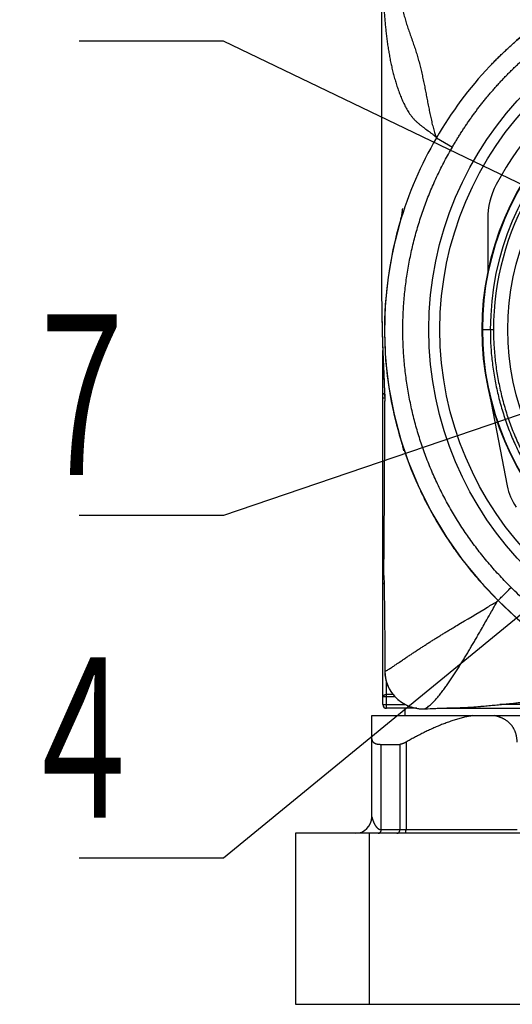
# Model space of a CAD drawing. Header units: millimetres. Extents: x 0 to 594, y 0 to 420.
# Tile 53 of 112: x 194 to 208, y 340 to 366. Entities that reach past the tile are written whole.
import ezdxf

# ---------------------------------------------------------------- set-up
doc = ezdxf.new("R2010")
doc.units = ezdxf.units.MM
doc.header["$LTSCALE"] = 0.257233
doc.layers.add('NoLayerName_001', color=7, linetype='Continuous')
doc.styles.get("Standard").update_dxf_attribs({"font": 'txt', "bigfont": 'extfont2'})
doc.dimstyles.get("Standard").update_dxf_attribs({"dimtxt": 2.5, "dimasz": 2.5, "dimexe": 1, "dimexo": 1, "dimtad": 1, "dimdec": 3, "dimzin": 0, "dimdsep": 46, "dimtxsty": 'Standard', "dimcen": 2.5, "dimadec": 3, "dimazin": 0, "dimtfac": 0.75, "dimtdec": 3, "dimtmove": 0, "dimatfit": 3, "dimfxl": 1, "dimarcsym": 0})

msp = doc.modelspace()

# ---------------------------------------------------------------- linework, layer by layer
at = {"layer": 'NoLayerName_001', "color": 7, "linetype": 'Continuous', "lineweight": 25}
for p, q in [((205.4799, 363.2143), (205.468, 363.2177)), ((203.998, 361.033), (203.9985, 359.8687)), ((204.499, 360.9565), (204.3127, 360.2236)), ((206.8879, 361.0602), (206.8879, 359.5763)), ((204.476, 360.8771), (204.4606, 360.8224)), ((204.3127, 360.2236), (204.1808, 359.4814)), ((204.1808, 359.4814), (204.1035, 358.7312)), ((204.1035, 358.7312), (204.0814, 357.9783)), ((204.0814, 357.9783), (204.1144, 357.2261)), ((204.0379, 347.854), (204.0379, 357.4816)), ((204.1144, 357.2261), (204.202, 356.4792)), ((204.0616, 356.848), (204.0954, 356.1094)), ((204.202, 356.4792), (204.3429, 355.7428)), ((206.8879, 356.5317), (207.4183, 353.803)), ((204.0955, 356.1085), (204.0956, 356.1115)), ((204.3429, 355.7428), (204.538, 355.0162)), ((204.4857, 355.1913), (204.7263, 354.4626)), ((204.5236, 355.0633), (204.5394, 355.0116)), ((204.538, 355.0162), (204.5377, 355.0173)), ((204.5479, 354.9826), (204.5542, 354.9597)), ((204.7263, 354.4626), (205.021, 353.753)), ((205.021, 353.753), (205.3678, 353.0661)), ((205.3678, 353.0661), (205.7654, 352.4054)), ((205.7654, 352.4054), (206.2122, 351.7744)), ((204.0665, 351.3614), (204.0711, 351.1123)), ((204.0711, 351.1123), (204.0721, 351.0583)), ((204.9613, 347.754), (204.1379, 347.754)), ((204.6379, 347.754), (204.6379, 347.554)), ((205.1095, 347.7386), (205.1733, 347.7392)), ((205.5184, 347.754), (212.7738, 347.754)), ((205.8212, 347.7658), (205.8436, 347.7666)), ((205.8436, 347.7666), (206.137, 347.7777)), ((206.137, 347.7777), (206.1762, 347.7792)), ((206.1762, 347.7792), (206.5073, 347.7913)), ((206.5073, 347.7913), (206.5415, 347.7933)), ((203.7379, 344.8024), (203.7379, 347.554)), ((203.7379, 347.554), (225.3379, 347.554)), ((203.9953, 346.7737), (204.5032, 346.7737)), ((201.6629, 344.354), (201.6629, 339.704)), ((227.4129, 344.354), (201.6629, 344.354)), ((201.6629, 339.704), (227.4129, 339.704))]:
    msp.add_line(p, q, dxfattribs=at)
at = {"layer": 'NoLayerName_001', "color": 8, "linetype": 'Continuous', "lineweight": 25}
for p, q in [((205.4879, 363.279), (205.495, 363.2677)), ((205.4949, 363.2679), (205.9281, 363.0184)), ((206.7379, 358.054), (207.0455, 358.0539)), ((204.0379, 356.197), (204.0914, 356.197)), ((204.0879, 356.2693), (204.0913, 356.1997)), ((204.0913, 356.1997), (204.0956, 356.1115)), ((204.0379, 351.3202), (204.0672, 351.3202)), ((207.1486, 350.6647), (207.1713, 350.6882)), ((207.1715, 350.6884), (207.1735, 350.6904)), ((204.0919, 348.7588), (204.0917, 348.7552)), ((204.1379, 347.754), (204.1379, 348.4657)), ((204.3159, 348.1317), (204.1379, 348.1317)), ((204.1379, 348.0622), (204.0379, 348.0622)), ((204.0379, 347.854), (204.6554, 347.854)), ((204.3762, 348.0622), (204.1379, 348.0622)), ((212.2675, 347.854), (207.2162, 347.854)), ((206.1379, 347.754), (206.1379, 347.7777)), ((206.5073, 347.7913), (206.5414, 347.7941)), ((206.5414, 347.7941), (206.5735, 347.7967)), ((203.9953, 344.454), (203.9953, 346.7737)), ((204.5032, 346.7737), (204.5032, 344.454)), ((204.6672, 346.8336), (204.6672, 344.454)), ((203.6629, 344.354), (203.6629, 339.704)), ((203.9953, 344.454), (207.6882, 344.454))]:
    msp.add_line(p, q, dxfattribs=at)
at = {"layer": 'NoLayerName_001', "color": 7, "linetype": 'Continuous', "lineweight": 25}
for points in [[(204.0075, 367.1793), (204.0053, 366.4697), (204.0033, 365.7442), (204.0016, 365.0012), (204.0003, 364.2404), (203.9992, 363.4627), (203.9985, 362.6687), (203.9981, 361.8586), (203.998, 361.033)], [(209.3175, 367.0848), (208.7983, 366.7661), (208.221, 366.3593), (207.6726, 365.9133), (207.1549, 365.431), (206.937, 365.2068)], [(204.5696, 361.3462), (204.5698, 361.3475), (204.5695, 361.3447), (204.5685, 361.3341), (204.5667, 361.317), (204.5641, 361.2951), (204.5608, 361.2692), (204.5567, 361.2405), (204.552, 361.2098), (204.5467, 361.1778), (204.5409, 361.1454), (204.5348, 361.1131), (204.5284, 361.0818), (204.522, 361.052)], [(204.522, 361.052), (204.5157, 361.0245), (204.5098, 360.9997), (204.5046, 360.9786), (204.5002, 360.9617), (204.4971, 360.95)], [(204.4927, 360.935), (204.4924, 360.9339), (204.476, 360.8771)], [(203.999, 359.8687), (204.0014, 359.218), (204.0119, 358.4363), (204.0317, 357.6463), (204.0616, 356.848)], [(204.2488, 356.2024), (204.301, 355.9353), (204.4857, 355.1913)], [(204.5394, 355.0116), (204.5429, 354.9999), (204.5479, 354.9826)], [(204.5542, 354.9597), (204.5612, 354.9331), (204.5684, 354.9043)], [(204.5684, 354.9043), (204.5754, 354.8745), (204.5818, 354.8451), (204.5874, 354.8174), (204.5921, 354.7927), (204.5955, 354.7725), (204.5977, 354.7583), (204.5984, 354.7532)], [(206.2122, 351.7744), (206.7064, 351.1765), (207.1712, 350.688)], [(207.1712, 350.688), (207.7022, 350.1855), (208.3441, 349.6639), (209.0262, 349.1941), (209.8144, 348.7429)], [(204.0917, 348.7552), (204.0966, 348.6578), (204.1186, 348.5279), (204.1569, 348.4041), (204.2101, 348.2879), (204.2769, 348.1801), (204.3559, 348.0819), (204.4458, 347.9945), (204.545, 347.9187), (204.6516, 347.8557), (204.7636, 347.8059), (204.8788, 347.7698), (204.9948, 347.7475), (205.1095, 347.7386)], [(206.5415, 347.7933), (206.6958, 347.8059), (206.9279, 347.8264), (207.1711, 347.8495), (207.4253, 347.875), (207.6903, 347.9028)]]:
    msp.add_lwpolyline(points, dxfattribs=at)
for radius in [9.25, 8.95, 7.8, 7.1]:
    msp.add_circle((214.5379, 358.054), radius, dxfattribs=at)
at = {"layer": 'NoLayerName_001', "color": 8, "linetype": 'Continuous', "lineweight": 25}
msp.add_circle((214.5379, 358.054), 7.7866, dxfattribs=at)
at = {"layer": 'NoLayerName_001', "color": 7, "linetype": 'Continuous', "lineweight": 25}
for centre, radius, start, end in [((214.5379, 358.054), 8.4, 35.32547, 151.98352), ((214.4694, 358.0982), 10.3571, 136.65821, 150.05796), ((214.454, 358.0374), 10.3742, 149.7246, 163.78131), ((208.8879, 361.0602), 2, 151.98352, 180), ((214.4028, 358.0518), 10.321, 163.77826, 190.32232), ((214.5483, 358.055), 7.8105, 184.64906, 185.00578), ((214.5159, 358.0497), 7.7777, 191.25537, 192.9526), ((214.3793, 358.0449), 10.2967, 190.30817, 197.03941), ((-875.2549, 360.346), 1079.3588, 359.5230672, 359.7752223), ((214.292, 358.0191), 10.2056, 197.04448, 200.36439), ((214.2786, 358.0147), 10.1915, 200.36752, 201.5628), ((214.3643, 358.0491), 10.2839, 201.56562, 204.62292), ((214.444, 358.0853), 10.3714, 204.62095, 206.31558), ((208.8907, 354.0892), 1.5, 190.99982, 215.07236), ((214.5006, 358.1134), 10.4346, 206.31631, 208.81408), ((214.5176, 358.1225), 10.4539, 208.81271, 210.61087), ((214.495, 358.109), 10.4276, 210.61062, 213.00061), ((214.4628, 358.0882), 10.3892, 213.00092, 214.88292), ((214.4242, 358.0612), 10.3421, 214.88264, 217.22746), ((214.4312, 358.067), 10.3512, 217.22954, 219.20681), ((214.4656, 358.0951), 10.3957, 219.20677, 221.46453), ((214.4804, 358.1081), 10.4154, 221.46431, 225.43029), ((214.5898, 358), 10.4163, 224.58423, 242.71261), ((204.1379, 347.854), 0.1, 180, 270), ((206.4853, 348.5035), 0.7125, 274.52584, 276.45155), ((203.2879, 344.804), 0.45, 270, 0), ((203.2894, 344.8024), 0.4484, 270, 0)]:
    msp.add_arc(centre, radius, start, end, dxfattribs=at)
at = {"layer": 'NoLayerName_001', "color": 8, "linetype": 'Continuous', "lineweight": 25}
for centre, radius, start, end in [((214.5379, 358.054), 7.5788, 360, 180), ((214.5379, 358.054), 7.4922, 359.99956, 180.00043), ((291.9566, 359.9232), 87.9581, 180.035477, 180.423433), ((281.1665, 359.8498), 77.1677, 180.428183, 180.670054), ((274.7857, 359.7738), 70.7864, 180.668917, 181.015177), ((268.7898, 359.6677), 64.7896, 181.015326, 181.383334), ((264.2871, 359.5602), 60.2856, 181.384463, 181.736499), ((270.1169, 359.7455), 66.1184, 181.743963, 182.127367), ((284.7168, 360.2865), 80.7283, 182.126414, 182.414533), ((313.9931, 361.5338), 110.0311, 182.421172, 182.742394), ((205.0646, 348.7554), 0.9727, 179.82052, 186.99173), ((205.1328, 348.7531), 1.0147, 269.69451, 272.29353)]:
    msp.add_arc(centre, radius, start, end, dxfattribs=at)
at = {"layer": 'NoLayerName_001', "color": 7, "linetype": 'Continuous', "lineweight": 25}
for points, knots in [([(204.0162, 369.3221), (204.016, 369.2741), (204.0156, 369.178), (204.0153, 369.034), (204.0153, 368.8899), (204.0156, 368.7458), (204.0162, 368.6017), (204.0171, 368.4577), (204.0184, 368.3136), (204.02, 368.1695), (204.0218, 368.0495), (204.0235, 367.9535), (204.0249, 367.8814), (204.0264, 367.8094), (204.0281, 367.7374), (204.0299, 367.6654), (204.0319, 367.5934), (204.0341, 367.5214), (204.0365, 367.4494), (204.0391, 367.3774), (204.0419, 367.3054), (204.0449, 367.2334), (204.0481, 367.1615), (204.0515, 367.0895), (204.0552, 367.0176), (204.0592, 366.9456), (204.0634, 366.8737), (204.0679, 366.8018), (204.0727, 366.7299), (204.0779, 366.6581), (204.0833, 366.5862), (204.089, 366.5144), (204.0952, 366.4427), (204.1016, 366.3709), (204.1085, 366.2992), (204.1157, 366.2275), (204.1234, 366.1559), (204.1315, 366.0843), (204.14, 366.0127), (204.149, 365.9413), (204.1554, 365.8937), (204.1586, 365.8699)], [0, 0, 0, 0, 0.1440704, 0.2881411, 0.4322119, 0.5762831, 0.7203547, 0.8644269, 1.0084996, 1.1525721, 1.2966442, 1.3686802, 1.4407162, 1.5127524, 1.584789, 1.6568262, 1.728864, 1.8009021, 1.8729403, 1.9449784, 2.0170163, 2.089054, 2.1610916, 2.2331293, 2.3051673, 2.3772061, 2.4492458, 2.5212861, 2.5933265, 2.6653667, 2.7374066, 2.8094463, 2.881486, 2.9535262, 3.0255676, 3.0976106, 3.1696544, 3.241698, 3.313741, 3.3857832, 3.4578252, 3.4578252, 3.4578252, 3.4578252]), ([(206.937, 365.2068), (206.965, 365.2361), (207.0207, 365.2951), (207.1059, 365.382), (207.1919, 365.4681), (207.279, 365.553), (207.3671, 365.637), (207.4562, 365.7199), (207.5462, 365.8018), (207.6371, 365.8827), (207.7289, 365.9624), (207.8217, 366.0411), (207.9154, 366.1188), (208.0101, 366.1953), (208.1056, 366.2707), (208.202, 366.3451), (208.2994, 366.4182), (208.3976, 366.4903), (208.4966, 366.5612), (208.5965, 366.6309), (208.6972, 366.6994), (208.7987, 366.7667), (208.901, 366.8328), (209.004, 366.8977), (209.1078, 366.9614), (209.2122, 367.0239), (209.2825, 367.0644), (209.3176, 367.0847)], [0, 0, 0, 0, 0.1216587, 0.2433312, 0.3650134, 0.486701, 0.6083889, 0.7300716, 0.8517441, 0.9734087, 1.0950715, 1.2167393, 1.3384189, 1.4601173, 1.5818415, 1.7035923, 1.8253643, 1.9471517, 2.0689488, 2.1907499, 2.3125492, 2.4343409, 2.5561194, 2.6778791, 2.7996144, 2.9213198, 3.0429899, 3.0429899, 3.0429899, 3.0429899]), ([(204.1586, 365.8699), (204.162, 365.8461), (204.1685, 365.7985), (204.1792, 365.7273), (204.1903, 365.6561), (204.202, 365.585), (204.2144, 365.514), (204.2274, 365.4432), (204.2411, 365.3724), (204.2555, 365.3018), (204.2707, 365.2314), (204.2865, 365.1611), (204.3032, 365.091), (204.3207, 365.0211), (204.3391, 364.9515), (204.3583, 364.882), (204.3785, 364.8128), (204.3995, 364.7439), (204.4216, 364.6753), (204.4446, 364.6071), (204.4687, 364.5392), (204.4938, 364.4716), (204.52, 364.4045), (204.5475, 364.3379), (204.5762, 364.2718), (204.6062, 364.2063), (204.6379, 364.1415), (204.6715, 364.0778), (204.7072, 364.0151), (204.7455, 363.954), (204.7864, 363.8946), (204.8304, 363.8374), (204.8775, 363.7828), (204.9275, 363.7309), (204.9801, 363.6815), (205.0349, 363.6347), (205.0914, 363.5899), (205.149, 363.5466), (205.2071, 363.504), (205.2655, 363.4618), (205.3039, 363.433), (205.3232, 363.4187)], [0, 0, 0, 0, 0.0720425, 0.1440869, 0.2161335, 0.2881808, 0.3602274, 0.4322729, 0.5043177, 0.5763629, 0.6484104, 0.7204595, 0.7925083, 0.864556, 0.936603, 1.0086508, 1.0807008, 1.1527511, 1.2248, 1.2968475, 1.3688949, 1.4409433, 1.5129914, 1.5850413, 1.6570993, 1.729169, 1.8012341, 1.8732946, 1.9453815, 2.017505, 2.0896104, 2.1616869, 2.2337752, 2.3058882, 2.3779902, 2.4500423, 2.5220956, 2.5941604, 2.6662064, 2.7382364, 2.8102599, 2.8102599, 2.8102599, 2.8102599]), ([(205.3232, 363.4187), (205.3422, 363.404), (205.3803, 363.3748), (205.4364, 363.3295), (205.4705, 363.2955), (205.4879, 363.279)], [0, 0, 0, 0, 0.0720317, 0.14411454, 0.21614692, 0.21614692, 0.21614692, 0.21614692]), ([(204.0721, 351.0583), (204.074, 350.9434), (204.0773, 350.7517), (204.0811, 350.4834), (204.0839, 350.2534), (204.0863, 350.0234), (204.0881, 349.7934), (204.0898, 349.5251), (204.0913, 349.1801), (204.0915, 348.9118), (204.0918, 348.7585)], [0, 0, 0, 0, 0.3450009, 0.575002, 0.8050031, 1.0350039, 1.2650044, 1.4950048, 1.8400057, 2.3000067, 2.3000067, 2.3000067, 2.3000067]), ([(205.1734, 347.7403), (205.3749, 347.7482), (205.5908, 347.7569), (205.8068, 347.7652), (205.8212, 347.7658)], [0, 0, 0, 0, 0.60508636, 0.64830681, 0.64830681, 0.64830681, 0.64830681]), ([(206.4842, 347.554), (206.4627, 347.5505), (206.4195, 347.5438), (206.3552, 347.5315), (206.2911, 347.5179), (206.2273, 347.503), (206.1637, 347.4868), (206.1005, 347.4695), (206.0376, 347.451), (205.975, 347.4317), (205.9128, 347.4113), (205.8508, 347.3901), (205.7891, 347.3681), (205.7278, 347.3452), (205.6667, 347.3216), (205.6059, 347.2973), (205.5454, 347.2723), (205.4851, 347.2466), (205.4251, 347.2204), (205.3654, 347.1936), (205.3059, 347.1662), (205.2466, 347.1383), (205.1877, 347.1098), (205.1289, 347.0809), (205.0704, 347.0515), (205.0121, 347.0216), (204.9541, 346.9913), (204.8963, 346.9606), (204.8387, 346.9294), (204.7813, 346.8979), (204.7241, 346.866), (204.6862, 346.8444), (204.6672, 346.8336)], [0, 0, 0, 0, 0.065472, 0.1309606, 0.1964714, 0.2620041, 0.3275527, 0.393106, 0.4586481, 0.5241676, 0.5896708, 0.6551643, 0.720653, 0.7861398, 0.851626, 0.917111, 0.9825934, 1.048074, 1.1135549, 1.1790371, 1.2445211, 1.3100068, 1.3754932, 1.440979, 1.5064625, 1.5719441, 1.6374242, 1.7029032, 1.7683809, 1.833857, 1.8993309, 1.9648017, 1.9648017, 1.9648017, 1.9648017]), ([(207.1171, 347.5426), (207.1087, 347.5446), (207.0919, 347.5488), (207.0749, 347.5522), (207.0664, 347.554)], [0, 0, 0, 0, 0.02602599, 0.05199881, 0.05199881, 0.05199881, 0.05199881]), ([(207.6882, 346.8336), (207.688, 346.8423), (207.6876, 346.8596), (207.6861, 346.8855), (207.6838, 346.9115), (207.6808, 346.9374), (207.6771, 346.9632), (207.6725, 346.9889), (207.6672, 347.0144), (207.6609, 347.0396), (207.6539, 347.0647), (207.6459, 347.0895), (207.6371, 347.1139), (207.6273, 347.138), (207.6167, 347.1617), (207.6052, 347.1849), (207.5927, 347.2077), (207.5794, 347.23), (207.5651, 347.2518), (207.55, 347.2729), (207.5341, 347.2934), (207.5173, 347.3133), (207.4997, 347.3324), (207.4814, 347.3509), (207.4624, 347.3686), (207.4427, 347.3855), (207.4224, 347.4017), (207.4014, 347.417), (207.3799, 347.4316), (207.3579, 347.4454), (207.3354, 347.4585), (207.3125, 347.4707), (207.2891, 347.4822), (207.2654, 347.493), (207.2413, 347.503), (207.2169, 347.5123), (207.1923, 347.5209), (207.1674, 347.5288), (207.1424, 347.5362), (207.1255, 347.5404), (207.1171, 347.5426)], [0, 0, 0, 0, 0.02596954, 0.05198626, 0.07803425, 0.10409944, 0.13016979, 0.15623549, 0.18228914, 0.20832598, 0.23434406, 0.26034444, 0.28632966, 0.31230228, 0.33826665, 0.36422925, 0.39019786, 0.41617316, 0.44215189, 0.46813166, 0.49411127, 0.52009097, 0.54607134, 0.57205149, 0.59802903, 0.62400041, 0.64996628, 0.67593402, 0.70190924, 0.72789513, 0.75389267, 0.77990374, 0.8059329, 0.8319822, 0.85805076, 0.884135, 0.91022879, 0.93632362, 0.96240883, 0.98847171, 0.98847171, 0.98847171, 0.98847171]), ([(203.7379, 346.9255), (203.7379, 346.923), (203.7379, 346.9181), (203.7385, 346.9106), (203.7394, 346.9032), (203.7407, 346.8958), (203.7423, 346.8886), (203.7445, 346.8814), (203.747, 346.8744), (203.75, 346.8675), (203.7535, 346.8609), (203.7573, 346.8545), (203.7616, 346.8484), (203.7662, 346.8425), (203.7712, 346.8369), (203.7765, 346.8317), (203.7821, 346.8267), (203.788, 346.8221), (203.7941, 346.8178), (203.8003, 346.8137), (203.8068, 346.81), (203.8134, 346.8065), (203.8201, 346.8032), (203.8269, 346.8002), (203.8338, 346.7974), (203.8408, 346.7949), (203.8479, 346.7925), (203.855, 346.7903), (203.8622, 346.7883), (203.8694, 346.7865), (203.8767, 346.7848), (203.884, 346.7833), (203.8913, 346.7819), (203.8987, 346.7806), (203.906, 346.7795), (203.9134, 346.7785), (203.9208, 346.7776), (203.9282, 346.7768), (203.9357, 346.7761), (203.9431, 346.7755), (203.9481, 346.7751), (203.9505, 346.775)], [0, 0, 0, 0, 0.00745322, 0.01491606, 0.02238221, 0.0298489, 0.03731728, 0.04478814, 0.05225803, 0.05972498, 0.06718952, 0.07465472, 0.08212298, 0.08959374, 0.09706393, 0.10452886, 0.11199002, 0.11945263, 0.12691789, 0.13438318, 0.14184352, 0.14930016, 0.15675656, 0.164214, 0.17167168, 0.17912702, 0.18657899, 0.19402991, 0.20148146, 0.20893433, 0.21638832, 0.22384246, 0.23129587, 0.23874937, 0.24620383, 0.25365983, 0.26111773, 0.26857765, 0.27603946, 0.28350285, 0.29096727, 0.29096727, 0.29096727, 0.29096727]), ([(203.9505, 346.775), (203.953, 346.7748), (203.958, 346.7745), (203.9655, 346.7742), (203.9729, 346.774), (203.9804, 346.7738), (203.9878, 346.7737), (203.9928, 346.7737), (203.9953, 346.7737)], [0, 0, 0, 0, 0.007464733, 0.014928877, 0.022391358, 0.029850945, 0.037306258, 0.044755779, 0.044755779, 0.044755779, 0.044755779]), ([(204.6672, 346.8336), (204.6652, 346.8324), (204.6611, 346.8301), (204.6549, 346.8267), (204.6487, 346.8233), (204.6425, 346.82), (204.6363, 346.8168), (204.63, 346.8136), (204.6236, 346.8105), (204.6173, 346.8075), (204.6109, 346.8045), (204.6045, 346.8017), (204.598, 346.7989), (204.5915, 346.7962), (204.585, 346.7935), (204.5784, 346.791), (204.5718, 346.7886), (204.5651, 346.7863), (204.5584, 346.7841), (204.5517, 346.7821), (204.5449, 346.7802), (204.5381, 346.7784), (204.5312, 346.7769), (204.5243, 346.7756), (204.5173, 346.7745), (204.5103, 346.7738), (204.5056, 346.7738), (204.5032, 346.7737)], [0, 0, 0, 0, 0.00703754, 0.01407898, 0.0211233, 0.02816953, 0.03521682, 0.04226441, 0.04931163, 0.05635794, 0.06340292, 0.07044625, 0.07748775, 0.08452738, 0.09156521, 0.0986015, 0.10563658, 0.11267099, 0.11970588, 0.12674316, 0.1337856, 0.14083692, 0.14789965, 0.15496339, 0.16201691, 0.16905685, 0.17608947, 0.17608947, 0.17608947, 0.17608947])]:
    msp.add_open_spline(points, degree=3, knots=knots, dxfattribs=at)
at = {"layer": 'NoLayerName_001', "color": 8, "linetype": 'Continuous', "lineweight": 25}
for points, knots in [([(204.503, 367.2252), (204.5062, 367.1996), (204.5123, 367.1485), (204.523, 367.0721), (204.5346, 366.9957), (204.5475, 366.9196), (204.5616, 366.8437), (204.577, 366.768), (204.5936, 366.6926), (204.6115, 366.6175), (204.6308, 366.5427), (204.6515, 366.4683), (204.6733, 366.3943), (204.6963, 366.3206), (204.7203, 366.2472), (204.7452, 366.1741), (204.7708, 366.1013), (204.8055, 366.0044), (204.8404, 365.9076), (204.8747, 365.8105), (204.8998, 365.7375), (204.9242, 365.6643), (204.9474, 365.5907), (204.9696, 365.5168), (204.9909, 365.4425), (205.0113, 365.3681), (205.031, 365.2934), (205.0499, 365.2186), (205.0683, 365.1436), (205.086, 365.0685), (205.1032, 364.9932), (205.1199, 364.9178), (205.1361, 364.8424), (205.1519, 364.7668), (205.1673, 364.6912), (205.1825, 364.6155), (205.2023, 364.5145), (205.2266, 364.3882), (205.2508, 364.2618), (205.2704, 364.1608), (205.2803, 364.1103), (205.2853, 364.085)], [0, 0, 0, 0, 0.0772103, 0.154418, 0.2316265, 0.3088407, 0.3860591, 0.4632768, 0.5404906, 0.6176994, 0.694904, 0.7721085, 0.8493151, 0.926522, 1.0037228, 1.0809123, 1.1580994, 1.2352905, 1.3896889, 1.4668886, 1.544081, 1.6212662, 1.6984515, 1.7756441, 1.8528451, 1.9300514, 2.0072566, 2.0844554, 2.1616499, 2.2388421, 2.3160332, 2.3932233, 2.470413, 2.5476036, 2.6247956, 2.7019888, 2.7791824, 2.9335695, 3.0879542, 3.1651445, 3.242333, 3.242333, 3.242333, 3.242333]), ([(205.9268, 363.0161), (205.9462, 363.0494), (205.9848, 363.1162), (206.0444, 363.2154), (206.1051, 363.314), (206.1669, 363.4119), (206.2299, 363.5091), (206.2941, 363.6055), (206.3593, 363.7012), (206.4257, 363.7961), (206.4932, 363.8902), (206.5618, 363.9834), (206.6315, 364.0759), (206.7023, 364.1675), (206.7741, 364.2582), (206.847, 364.3481), (206.9209, 364.4371), (206.9959, 364.5253), (207.0718, 364.6126), (207.1488, 364.699), (207.2267, 364.7845), (207.3056, 364.8692), (207.3855, 364.9529), (207.4664, 365.0356), (207.5483, 365.1174), (207.6312, 365.1982), (207.715, 365.2779), (207.7998, 365.3567), (207.8855, 365.4345), (207.972, 365.5113), (208.0595, 365.5871), (208.1477, 365.6619), (208.2369, 365.7357), (208.3269, 365.8085), (208.4177, 365.8802), (208.5094, 365.9508), (208.6019, 366.0202), (208.6953, 366.0886), (208.7895, 366.1558), (208.8844, 366.2221), (208.9484, 366.2652), (208.9803, 366.2868)], [0, 0, 0, 0, 0.1157143, 0.2314588, 0.3472278, 0.4630157, 0.5788171, 0.6946264, 0.8104383, 0.9262474, 1.0420486, 1.1578366, 1.2736066, 1.3893544, 1.505083, 1.6207986, 1.7365071, 1.8522136, 1.9679232, 2.0836386, 2.1993577, 2.3150781, 2.4307982, 2.5465167, 2.6622334, 2.7779492, 2.8936658, 3.0093839, 3.125104, 3.2408257, 3.3565479, 3.4722692, 3.5879887, 3.7037058, 3.8194207, 3.9351341, 4.0508476, 4.1665626, 4.2822802, 4.3980011, 4.5137254, 4.5137254, 4.5137254, 4.5137254]), ([(205.2853, 364.085), (205.2903, 364.0598), (205.3003, 364.0093), (205.3158, 363.9337), (205.3316, 363.8581), (205.3479, 363.7827), (205.3649, 363.7074), (205.3827, 363.6323), (205.4014, 363.5574), (205.4211, 363.4827), (205.4359, 363.4334), (205.4431, 363.4087)], [0, 0, 0, 0, 0.07718716, 0.15437415, 0.231563, 0.30875397, 0.38594626, 0.46314262, 0.54034736, 0.61754802, 0.69473756, 0.69473756, 0.69473756, 0.69473756]), ([(205.4431, 363.4087), (205.4438, 363.4065), (205.4451, 363.4022), (205.4472, 363.3956), (205.4492, 363.3891), (205.4513, 363.3825), (205.4533, 363.376), (205.4555, 363.3694), (205.4576, 363.3629), (205.4597, 363.3564), (205.4619, 363.3499), (205.4641, 363.3434), (205.4663, 363.3369), (205.4686, 363.3304), (205.4708, 363.3239), (205.4731, 363.3174), (205.4755, 363.311), (205.4778, 363.3045), (205.4803, 363.2981), (205.4827, 363.2917), (205.4853, 363.2853), (205.487, 363.2811), (205.4879, 363.279)], [0, 0, 0, 0, 0.00686396, 0.01372796, 0.02059201, 0.02745609, 0.03432022, 0.0411844, 0.04804866, 0.05491303, 0.06177754, 0.06864224, 0.07550719, 0.08237246, 0.08923811, 0.09610396, 0.10296968, 0.10983498, 0.11669975, 0.12356396, 0.13042778, 0.13729155, 0.13729155, 0.13729155, 0.13729155]), ([(204.6034, 358.7018), (204.609, 358.7739), (204.619, 358.9182), (204.641, 359.134), (204.6671, 359.3493), (204.6982, 359.564), (204.7339, 359.7779), (204.7744, 359.9909), (204.8195, 360.2029), (204.8693, 360.4138), (204.9237, 360.6235), (204.9828, 360.832), (205.0463, 361.0391), (205.1144, 361.2449), (205.1871, 361.4491), (205.2642, 361.6517), (205.3458, 361.8527), (205.4318, 362.0519), (205.5222, 362.2491), (205.6168, 362.4443), (205.7158, 362.6373), (205.8185, 362.8283), (205.891, 362.9533), (205.9268, 363.0161)], [0, 0, 0, 0, 0.2169152, 0.4338258, 0.6507215, 0.8675921, 1.0844276, 1.3012181, 1.5179579, 1.7346557, 1.9513233, 2.1679711, 2.3846156, 2.601285, 2.8180094, 3.0348181, 3.25171, 3.4686532, 3.6856139, 3.9025585, 4.1194536, 4.3362661, 4.5529637, 4.5529637, 4.5529637, 4.5529637]), ([(207.5248, 351.0414), (207.4739, 351.0926), (207.3712, 351.1943), (207.2222, 351.3517), (207.0761, 351.512), (206.9336, 351.6756), (206.7947, 351.8422), (206.6595, 352.0119), (206.528, 352.1845), (206.4004, 352.36), (206.2767, 352.5382), (206.1569, 352.7191), (206.0412, 352.9025), (205.9295, 353.0885), (205.8219, 353.2767), (205.7184, 353.4673), (205.6192, 353.66), (205.5242, 353.8549), (205.4335, 354.0517), (205.3472, 354.2505), (205.2653, 354.4511), (205.1879, 354.6535), (205.115, 354.8575), (205.0467, 355.0632), (204.9829, 355.2704), (204.9238, 355.479), (204.8693, 355.6889), (204.8195, 355.9), (204.7744, 356.1122), (204.7339, 356.3253), (204.6982, 356.5393), (204.6672, 356.754), (204.6409, 356.9693), (204.6194, 357.1852), (204.6027, 357.4014), (204.5907, 357.618), (204.5835, 357.8347), (204.5811, 358.0516), (204.5836, 358.2685), (204.5903, 358.4853), (204.5994, 358.6296), (204.6034, 358.7018)], [0, 0, 0, 0, 0.2166807, 0.433452, 0.6502967, 0.8671978, 1.084138, 1.3011008, 1.5180699, 1.7350303, 1.9519737, 2.1688976, 2.385799, 2.6026742, 2.8195191, 3.0363292, 3.2530999, 3.4698289, 3.6865239, 3.9031959, 4.1198575, 4.3365223, 4.5532041, 4.7699171, 4.9866756, 5.2034837, 5.4203338, 5.6372168, 5.8541232, 6.0710425, 6.287964, 6.5048769, 6.7217727, 6.9386539, 7.1555251, 7.3723911, 7.5892567, 7.8061269, 8.0230071, 8.239903, 8.4568131, 8.4568131, 8.4568131, 8.4568131]), ([(206.9589, 358.054), (206.9598, 357.9819), (206.9602, 357.8377), (206.9701, 357.6214), (206.9855, 357.4054), (207.0072, 357.1899), (207.0351, 356.975), (207.0691, 356.7611), (207.1091, 356.5483), (207.1551, 356.3369), (207.2071, 356.127), (207.265, 355.9186), (207.3289, 355.7121), (207.3986, 355.5074), (207.4741, 355.3047), (207.5555, 355.1042), (207.6426, 354.9061), (207.7353, 354.7105), (207.8336, 354.5175), (207.9374, 354.3274), (208.0466, 354.1404), (208.161, 353.9565), (208.2807, 353.7759), (208.4055, 353.5989), (208.5353, 353.4255), (208.67, 353.2559), (208.8095, 353.0902), (208.9535, 352.9286), (209.1021, 352.7713), (209.2551, 352.6183), (209.4123, 352.4697), (209.5738, 352.3258), (209.7392, 352.1865), (209.9085, 352.052), (210.0816, 351.9224), (210.2584, 351.7977), (210.4387, 351.6782), (210.6225, 351.5637), (210.8095, 351.4547), (210.9993, 351.3503), (211.1286, 351.2861), (211.1929, 351.2533)], [0, 0, 0, 0, 0.2162618, 0.4326953, 0.6492511, 0.8658757, 1.0825122, 1.2991007, 1.5155794, 1.7319131, 1.948143, 2.164324, 2.3805099, 2.596729, 2.8129946, 3.0293203, 3.2457135, 3.4621662, 3.6786679, 3.8952075, 4.1117738, 4.3283564, 4.5449455, 4.761532, 4.9781058, 5.1946555, 5.4111691, 5.6276344, 5.8440396, 6.0603745, 6.2766455, 6.4928744, 6.7090822, 6.9252899, 7.141521, 7.3577999, 7.574151, 7.7905764, 8.0070613, 8.2235897, 8.4401452, 8.4401452, 8.4401452, 8.4401452]), ([(207.0455, 358.0539), (207.0465, 357.9827), (207.0469, 357.8401), (207.0566, 357.6263), (207.0718, 357.4128), (207.0933, 357.1997), (207.1209, 356.9873), (207.1544, 356.7758), (207.194, 356.5655), (207.2395, 356.3565), (207.2909, 356.1489), (207.3481, 355.943), (207.4113, 355.7388), (207.4802, 355.5364), (207.5549, 355.3361), (207.6353, 355.1379), (207.7214, 354.942), (207.8131, 354.7486), (207.9102, 354.5579), (208.0128, 354.37), (208.1208, 354.1851), (208.2339, 354.0033), (208.3522, 353.8248), (208.4756, 353.6498), (208.6039, 353.4784), (208.7371, 353.3107), (208.8749, 353.1469), (209.0174, 352.9872), (209.1642, 352.8316), (209.3155, 352.6804), (209.4709, 352.5335), (209.6305, 352.3912), (209.794, 352.2536), (209.9614, 352.1206), (210.1326, 351.9925), (210.3073, 351.8692), (210.4856, 351.751), (210.6672, 351.6379), (210.8521, 351.5301), (211.0397, 351.4269), (211.1676, 351.3634), (211.2311, 351.331)], [0, 0, 0, 0, 0.2137898, 0.4277494, 0.6418299, 0.855978, 1.0701375, 1.2842494, 1.4982527, 1.712113, 1.925871, 2.139581, 2.3532955, 2.5670428, 2.7808359, 2.9946885, 3.2086079, 3.4225861, 3.6366127, 3.8506767, 4.0647672, 4.2788737, 4.4929867, 4.7070972, 4.9211951, 5.1352692, 5.3493076, 5.5632982, 5.7772295, 5.9910912, 6.2048899, 6.4186468, 6.6323829, 6.8461189, 7.059878, 7.2736844, 7.4875621, 7.7015133, 7.9155233, 8.1295763, 8.3436562, 8.3436562, 8.3436562, 8.3436562]), ([(204.0379, 356.2665), (204.0379, 356.2678), (204.0379, 356.2705), (204.0385, 356.2744), (204.0394, 356.2783), (204.0405, 356.2822), (204.042, 356.286), (204.0437, 356.2896), (204.0456, 356.2932), (204.0478, 356.2967), (204.0502, 356.2999), (204.0527, 356.3031), (204.0555, 356.306), (204.0584, 356.3088), (204.0614, 356.3114), (204.0645, 356.3139), (204.0678, 356.3162), (204.0712, 356.3184), (204.0746, 356.3204), (204.0781, 356.3223), (204.0817, 356.324), (204.0841, 356.3251), (204.0854, 356.3256)], [0, 0, 0, 0, 0.003961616, 0.007938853, 0.011938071, 0.015961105, 0.020005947, 0.024067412, 0.028137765, 0.032207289, 0.036264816, 0.040300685, 0.044318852, 0.048326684, 0.052329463, 0.056330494, 0.060331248, 0.064331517, 0.06832957, 0.072322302, 0.076305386, 0.080273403, 0.080273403, 0.080273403, 0.080273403]), ([(204.0379, 351.1118), (204.0379, 351.1128), (204.0379, 351.1149), (204.0383, 351.118), (204.0388, 351.1211), (204.0395, 351.1242), (204.0404, 351.1272), (204.0415, 351.1302), (204.0427, 351.1331), (204.0441, 351.1359), (204.0456, 351.1387), (204.0473, 351.1413), (204.0491, 351.1439), (204.0511, 351.1464), (204.0531, 351.1487), (204.0553, 351.151), (204.0575, 351.1532), (204.0599, 351.1553), (204.0623, 351.1573), (204.0647, 351.1592), (204.0673, 351.161), (204.069, 351.1622), (204.0699, 351.1627)], [0, 0, 0, 0, 0.0031093, 0.006228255, 0.009358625, 0.012500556, 0.015652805, 0.01881295, 0.021977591, 0.025142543, 0.028303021, 0.031454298, 0.034596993, 0.037734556, 0.040869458, 0.044003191, 0.04713633, 0.050268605, 0.053398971, 0.056525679, 0.059646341, 0.062757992, 0.062757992, 0.062757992, 0.062757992]), ([(207.1712, 350.688), (207.1727, 350.6893), (207.1756, 350.6918), (207.1812, 350.6973), (207.1868, 350.7028), (207.1938, 350.7097), (207.2022, 350.7179), (207.2161, 350.7317), (207.2425, 350.758), (207.3049, 350.8204), (207.4018, 350.9177), (207.4834, 350.9997), (207.5248, 351.0414)], [0, 0, 0, 0, 0.0058872, 0.01174789, 0.02352062, 0.02940175, 0.04117077, 0.05881744, 0.08822994, 0.15293722, 0.32352934, 0.50000397, 0.50000397, 0.50000397, 0.50000397]), ([(211.3327, 348.6369), (211.2437, 348.669), (211.0649, 348.7313), (210.801, 348.836), (210.5399, 348.9476), (210.2822, 349.067), (210.0282, 349.1938), (209.7779, 349.328), (209.5315, 349.4693), (209.2892, 349.6177), (209.0513, 349.773), (208.8178, 349.935), (208.5891, 350.1036), (208.3652, 350.2787), (208.1465, 350.46), (207.9334, 350.6477), (207.7252, 350.8406), (207.5921, 350.975), (207.5248, 351.0414)], [0, 0, 0, 0, 0.2839306, 0.5678362, 0.8517279, 1.1356243, 1.4195433, 1.7034976, 1.9874964, 2.2715449, 2.5556457, 2.839794, 3.1239551, 3.4080849, 3.6921409, 3.9760837, 4.2598768, 4.5434883, 4.5434883, 4.5434883, 4.5434883]), ([(204.0918, 348.7585), (204.1072, 348.766), (204.1384, 348.7804), (204.1829, 348.8063), (204.2269, 348.8331), (204.2703, 348.8608), (204.3133, 348.8891), (204.356, 348.9179), (204.4268, 348.9663), (204.5117, 349.0245), (204.6111, 349.0921), (204.6822, 349.1401), (204.7391, 349.1784), (204.7819, 349.2071), (204.8247, 349.2356), (204.8676, 349.2641), (204.9106, 349.2925), (204.9536, 349.3208), (205.0109, 349.3585), (205.0828, 349.4054), (205.1692, 349.4613), (205.2414, 349.5077), (205.2992, 349.5447), (205.3427, 349.5723), (205.3861, 349.5999), (205.4297, 349.6273), (205.4733, 349.6547), (205.5169, 349.682), (205.5606, 349.7092), (205.6044, 349.7363), (205.6482, 349.7634), (205.6921, 349.7903), (205.7506, 349.8261), (205.824, 349.8707), (205.9268, 349.9327), (206.28, 350.1445), (206.6927, 350.3905), (207.0603, 350.6117), (207.1486, 350.6647)], [0, 0, 0, 0, 0.0514791, 0.1029657, 0.1544392, 0.2059115, 0.2573931, 0.3088854, 0.360382, 0.5148304, 0.6177816, 0.7207402, 0.7722209, 0.8237015, 0.8751818, 0.9266619, 0.9781418, 1.0296216, 1.0811012, 1.1840602, 1.287019, 1.3899778, 1.4414571, 1.4929364, 1.5444157, 1.5958949, 1.6473741, 1.6988534, 1.7503327, 1.8018121, 1.8532916, 1.9047709, 1.9562502, 2.0592084, 2.1621666, 2.3166041, 3.2947052, 3.6035793, 3.6035793, 3.6035793, 3.6035793]), ([(206.8624, 350.1588), (206.9049, 350.2337), (206.9794, 350.3647), (207.0748, 350.5333), (207.1275, 350.6272), (207.1486, 350.6648)], [0, 0, 0, 0, 0.25833255, 0.45208232, 0.58124865, 0.58124865, 0.58124865, 0.58124865]), ([(205.1734, 347.7403), (205.1922, 347.7506), (205.2309, 347.7698), (205.2831, 347.8082), (205.333, 347.8493), (205.3803, 347.8933), (205.4257, 347.9394), (205.4693, 347.9872), (205.5116, 348.0361), (205.553, 348.0859), (205.5935, 348.1362), (205.6332, 348.1872), (205.6722, 348.2387), (205.7106, 348.2906), (205.7485, 348.3429), (205.7859, 348.3955), (205.823, 348.4484), (205.8597, 348.5015), (205.8961, 348.5549), (205.9321, 348.6085), (205.9678, 348.6623), (206.0032, 348.7164), (206.0383, 348.7706), (206.0732, 348.825), (206.1078, 348.8795), (206.1422, 348.9342), (206.1763, 348.989), (206.2102, 349.044), (206.244, 349.0991), (206.2775, 349.1542), (206.3109, 349.2095), (206.3441, 349.2649), (206.3772, 349.3204), (206.4101, 349.3759), (206.4429, 349.4316), (206.4866, 349.5058), (206.5408, 349.5988), (206.6056, 349.7105), (206.6808, 349.8411), (206.7665, 349.9905), (206.8304, 350.1027), (206.8624, 350.1588)], [0, 0, 0, 0, 0.0645876, 0.1292001, 0.1937855, 0.2583585, 0.3229995, 0.3877193, 0.452462, 0.5171488, 0.5817803, 0.6463771, 0.7109548, 0.7755247, 0.8400941, 0.904667, 0.9692448, 1.0338277, 1.0984155, 1.1630077, 1.2276031, 1.2922005, 1.356798, 1.4213935, 1.4859854, 1.5505742, 1.615161, 1.6797465, 1.7443312, 1.8089155, 1.8734998, 1.938084, 2.0026681, 2.0672519, 2.1318355, 2.196419, 2.3255861, 2.4547537, 2.5839217, 2.7776727, 2.9714223, 2.9714223, 2.9714223, 2.9714223]), ([(204.0991, 348.637), (204.1015, 348.6207), (204.1058, 348.588), (204.1158, 348.5394), (204.1279, 348.4913), (204.1425, 348.4438), (204.1594, 348.3971), (204.1787, 348.3512), (204.2001, 348.3064), (204.2238, 348.2627), (204.2496, 348.2203), (204.2773, 348.1791), (204.3071, 348.1394), (204.3387, 348.1011), (204.3721, 348.0643), (204.4072, 348.0292), (204.4439, 347.9959), (204.4822, 347.9642), (204.5219, 347.9345), (204.563, 347.9066), (204.6054, 347.8806), (204.649, 347.8567), (204.6937, 347.8348), (204.7394, 347.815), (204.786, 347.7975), (204.8335, 347.7821), (204.8815, 347.769), (204.9302, 347.7581), (204.9792, 347.7496), (205.0285, 347.7434), (205.0779, 347.7393), (205.1109, 347.7389), (205.1274, 347.7384)], [0, 0, 0, 0, 0.0494445, 0.0989837, 0.1485986, 0.1982668, 0.2479644, 0.297667, 0.3473509, 0.397008, 0.4466481, 0.4962792, 0.5459055, 0.5955292, 0.6451503, 0.6947682, 0.744385, 0.7940081, 0.843644, 0.8932979, 0.9429751, 0.992681, 1.0424221, 1.0922061, 1.1420282, 1.1918678, 1.2417012, 1.2915042, 1.3412524, 1.3909227, 1.4404943, 1.4899495, 1.4899495, 1.4899495, 1.4899495]), ([(204.0379, 348.0622), (204.0379, 348.0637), (204.038, 348.0667), (204.0387, 348.0711), (204.0397, 348.0755), (204.0411, 348.0798), (204.0429, 348.084), (204.0449, 348.088), (204.0473, 348.0918), (204.0499, 348.0954), (204.0528, 348.0989), (204.0559, 348.1021), (204.0592, 348.1052), (204.0626, 348.108), (204.0662, 348.1107), (204.0699, 348.1132), (204.0737, 348.1156), (204.0776, 348.1177), (204.0816, 348.1197), (204.0857, 348.1215), (204.0898, 348.1232), (204.094, 348.1247), (204.0983, 348.126), (204.1026, 348.1272), (204.1069, 348.1283), (204.1113, 348.1292), (204.1157, 348.13), (204.1201, 348.1306), (204.1245, 348.1311), (204.129, 348.1314), (204.1334, 348.1317), (204.1364, 348.1317), (204.1379, 348.1317)], [0, 0, 0, 0, 0.00445053, 0.00892301, 0.01341792, 0.01792982, 0.02244864, 0.02696093, 0.03145358, 0.03593124, 0.04040389, 0.0448775, 0.04935433, 0.05383325, 0.05831022, 0.06277957, 0.06724206, 0.07170154, 0.07616081, 0.0806216, 0.08508463, 0.08954974, 0.09401589, 0.09848143, 0.10294565, 0.10740855, 0.11186996, 0.11632951, 0.1207867, 0.12524089, 0.12969133, 0.13413715, 0.13413715, 0.13413715, 0.13413715]), ([(206.5735, 347.7967), (206.6024, 347.7991), (206.66, 347.8038), (206.7464, 347.8113), (206.8328, 347.819), (206.9191, 347.8269), (207.0055, 347.8351), (207.0918, 347.8434), (207.2069, 347.8548), (207.3507, 347.8694), (207.552, 347.8904), (207.7245, 347.9089), (207.8394, 347.9213), (207.8682, 347.9244)], [0, 0, 0, 0, 0.0867264, 0.1734525, 0.260179, 0.3469061, 0.433634, 0.5203631, 0.6070931, 0.7805557, 0.95402, 1.2142127, 1.3009406, 1.3009406, 1.3009406, 1.3009406]), ([(203.7379, 344.8024), (203.7388, 344.7989), (203.7401, 344.7937), (203.742, 344.7867), (203.7435, 344.7815), (203.745, 344.7763), (203.7465, 344.7711), (203.748, 344.7659), (203.7496, 344.7607), (203.7512, 344.7555), (203.7528, 344.7504), (203.7544, 344.7452), (203.7561, 344.74), (203.7577, 344.7349), (203.7595, 344.7297), (203.7612, 344.7246), (203.7629, 344.7195), (203.7647, 344.7144), (203.7665, 344.7093), (203.7684, 344.7042), (203.7702, 344.6991), (203.7721, 344.694), (203.774, 344.6889), (203.776, 344.6839), (203.7779, 344.6788), (203.7799, 344.6738), (203.782, 344.6688), (203.784, 344.6638), (203.7861, 344.6588), (203.7882, 344.6538), (203.7904, 344.6488), (203.7926, 344.6438), (203.7948, 344.6389), (203.797, 344.634), (203.7993, 344.6291), (203.8016, 344.6242), (203.804, 344.6193), (203.8064, 344.6144), (203.8089, 344.6096), (203.8113, 344.6048), (203.813, 344.6016), (203.8139, 344.6)], [0, 0, 0, 0, 0.01086923, 0.01629286, 0.02163301, 0.02708584, 0.03251435, 0.03791914, 0.04332796, 0.04874374, 0.05416388, 0.05958577, 0.06500687, 0.07042592, 0.07584337, 0.08125977, 0.08667569, 0.09209169, 0.09750821, 0.1029252, 0.10834255, 0.11376014, 0.11917785, 0.12459558, 0.13001326, 0.13543084, 0.14084829, 0.14626562, 0.15168282, 0.15709992, 0.16251695, 0.167934, 0.17335116, 0.17876855, 0.18418631, 0.18960461, 0.19502362, 0.2004433, 0.20586342, 0.21128379, 0.21670429, 0.21670429, 0.21670429, 0.21670429]), ([(203.8139, 344.6), (203.8147, 344.5984), (203.8164, 344.5952), (203.8191, 344.5905), (203.8217, 344.5858), (203.8244, 344.5811), (203.8272, 344.5764), (203.83, 344.5718), (203.8329, 344.5672), (203.8358, 344.5626), (203.8388, 344.5581), (203.8418, 344.5536), (203.8449, 344.5491), (203.8481, 344.5447), (203.8513, 344.5403), (203.8546, 344.536), (203.8579, 344.5317), (203.8614, 344.5275), (203.8649, 344.5234), (203.8684, 344.5193), (203.8721, 344.5153), (203.8758, 344.5113), (203.8796, 344.5075), (203.8835, 344.5037), (203.8875, 344.4999), (203.8915, 344.4963), (203.8957, 344.4928), (203.8999, 344.4894), (203.9042, 344.486), (203.9086, 344.4829), (203.9131, 344.4798), (203.9177, 344.4769), (203.9224, 344.4741), (203.9272, 344.4715), (203.932, 344.469), (203.937, 344.4667), (203.942, 344.4646), (203.9472, 344.4626), (203.9523, 344.4609), (203.9576, 344.4593), (203.9611, 344.4584), (203.9629, 344.4579)], [0, 0, 0, 0, 0.00542053, 0.01084106, 0.0162616, 0.02168224, 0.0271031, 0.03252437, 0.03794632, 0.04336927, 0.04879356, 0.05421904, 0.05964511, 0.0650713, 0.0704973, 0.07592294, 0.08134823, 0.08677335, 0.09219867, 0.09762476, 0.10305238, 0.10848249, 0.1139163, 0.11935476, 0.12479658, 0.13023985, 0.13568314, 0.14112544, 0.14656623, 0.15200553, 0.15744391, 0.16288253, 0.16832314, 0.17376819, 0.17922078, 0.18468386, 0.19015589, 0.19563358, 0.20111382, 0.20659364, 0.21207037, 0.21207037, 0.21207037, 0.21207037]), ([(203.9082, 344.354), (203.9098, 344.354), (203.9131, 344.354), (203.918, 344.3545), (203.9228, 344.3552), (203.9277, 344.3562), (203.9324, 344.3576), (203.9371, 344.3592), (203.9416, 344.3611), (203.9461, 344.3634), (203.9503, 344.3658), (203.9544, 344.3686), (203.9584, 344.3715), (203.9621, 344.3747), (203.9657, 344.3781), (203.9691, 344.3817), (203.9723, 344.3854), (203.9753, 344.3893), (203.9781, 344.3933), (203.9807, 344.3975), (203.9831, 344.4018), (203.9853, 344.4062), (203.9872, 344.4108), (203.989, 344.4154), (203.9905, 344.42), (203.9918, 344.4248), (203.9929, 344.4296), (203.9938, 344.4344), (203.9945, 344.4393), (203.995, 344.4442), (203.9953, 344.4491), (203.9953, 344.4524), (203.9953, 344.454)], [0, 0, 0, 0, 0.00489923, 0.00981549, 0.01474593, 0.01968654, 0.02463251, 0.02957861, 0.03451951, 0.03945189, 0.044379, 0.04930431, 0.05422973, 0.05915573, 0.0640816, 0.06900556, 0.07392537, 0.07884196, 0.08375787, 0.08867483, 0.0935938, 0.09851511, 0.10343851, 0.10836326, 0.1132884, 0.11821334, 0.12313725, 0.12805896, 0.13297694, 0.13788949, 0.14279474, 0.14769072, 0.14769072, 0.14769072, 0.14769072]), ([(203.9629, 344.4579), (203.9647, 344.4575), (203.9682, 344.4567), (203.9736, 344.4557), (203.979, 344.455), (203.9844, 344.4544), (203.9899, 344.454), (203.9935, 344.454), (203.9953, 344.454)], [0, 0, 0, 0, 0.005471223, 0.010934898, 0.016389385, 0.021833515, 0.027266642, 0.032688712, 0.032688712, 0.032688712, 0.032688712]), ([(204.4203, 344.354), (204.4219, 344.354), (204.4251, 344.3541), (204.4299, 344.3546), (204.4346, 344.3555), (204.4393, 344.3566), (204.4439, 344.3581), (204.4484, 344.3598), (204.4527, 344.3619), (204.457, 344.3642), (204.461, 344.3668), (204.4649, 344.3696), (204.4686, 344.3726), (204.4722, 344.3759), (204.4755, 344.3793), (204.4787, 344.3829), (204.4817, 344.3867), (204.4845, 344.3906), (204.4871, 344.3946), (204.4895, 344.3988), (204.4917, 344.403), (204.4937, 344.4074), (204.4955, 344.4118), (204.4972, 344.4163), (204.4986, 344.4209), (204.4998, 344.4255), (204.5009, 344.4302), (204.5018, 344.4349), (204.5024, 344.4397), (204.5029, 344.4444), (204.5032, 344.4492), (204.5032, 344.4524), (204.5032, 344.454)], [0, 0, 0, 0, 0.00477679, 0.00957111, 0.01438044, 0.01920061, 0.02402622, 0.0288511, 0.03366876, 0.03847623, 0.04327833, 0.04807915, 0.05288082, 0.05768369, 0.06248656, 0.06728682, 0.07208182, 0.07687338, 0.08166419, 0.08645605, 0.09124994, 0.09604608, 0.10084405, 0.10564282, 0.11044132, 0.11523918, 0.12003587, 0.12483052, 0.12962198, 0.13440887, 0.13918962, 0.14396256, 0.14396256, 0.14396256, 0.14396256]), ([(204.6663, 344.354), (204.6663, 344.3545), (204.6664, 344.3555), (204.6666, 344.3571), (204.6665, 344.3586), (204.6666, 344.3601), (204.6666, 344.3617), (204.6667, 344.3632), (204.6667, 344.3668), (204.6668, 344.3709), (204.6669, 344.376), (204.6669, 344.3817), (204.667, 344.3899), (204.6671, 344.4006), (204.6671, 344.414), (204.6672, 344.4299), (204.6672, 344.4437), (204.6672, 344.4519), (204.6672, 344.454)], [0, 0, 0, 0, 0.00158819, 0.0030275, 0.00462396, 0.00617198, 0.00769134, 0.00922266, 0.01076534, 0.01846166, 0.02153802, 0.02615551, 0.03539026, 0.04616027, 0.05847016, 0.07539638, 0.0938611, 0.10001604, 0.10001604, 0.10001604, 0.10001604])]:
    msp.add_open_spline(points, degree=3, knots=knots, dxfattribs=at)

# ---------------------------------------------------------------- texts
at = {"layer": 'NoLayerName_001', "color": 3, "linetype": 'Continuous', "lineweight": 13, "char_height": 4.949795, "attachment_point": 9, "line_spacing_factor": 0.771429}
for s, insert in [('\\A1;\\W0.6667;６', (197.6702, 366.5243)), ('\\A1;\\W0.6667;７', (197.6702, 353.6251)), ('\\A1;\\W0.6667;４', (197.6702, 344.301))]:
    msp.add_mtext(s, dxfattribs=dict(at, insert=insert))

# ---------------------------------------------------------------- leaders
at = {"layer": 'NoLayerName_001', "color": 3, "linetype": 'Continuous', "lineweight": 13, "annotation_type": 0, "has_hookline": 1, "hookline_direction": 1, "text_width": 1.8857}
for points in [[(211.3022, 360.3196), (199.7094, 365.8993), (198.2952, 365.8993)], [(214.5379, 358.0432), (199.7094, 353.0001), (198.2952, 353.0001)], [(212.8685, 354.4741), (199.7094, 343.676), (198.2952, 343.676)]]:
    msp.add_leader(points, dimstyle='Standard', override={"dimtxt": 4.949795, "dimasz": 1.414227, "dimldrblk": 'DOT'}, dxfattribs=at)

doc.saveas('drawing.dxf')
